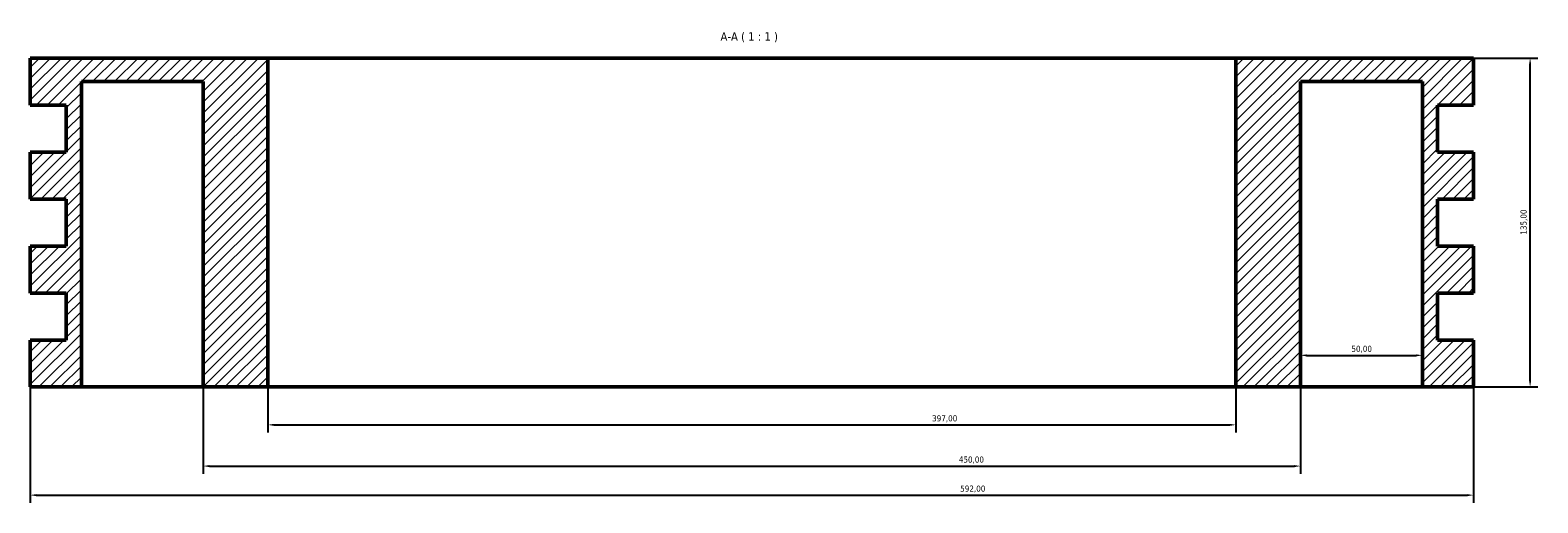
# Model space of a CAD drawing. Header units: millimetres. Extents: x -521 to 1970, y -573 to 1169.
# Tile 2 of 3: x 1286 to 1904, y 164 to 358. Entities that reach past the tile are written whole.
import ezdxf

# ---------------------------------------------------------------- set-up
doc = ezdxf.new("R2010")
doc.units = ezdxf.units.MM
for name, color, linetype, lineweight in [('Dimension (ISO)', 7, 'Continuous', 25), ('Hatch (ISO)', 7, 'Continuous', 18), ('Symbol (ISO)', 7, 'Continuous', 25), ('Visible (ISO)', 7, 'Continuous', 50)]:
    doc.layers.add(name, color=color, linetype=linetype, lineweight=lineweight)
doc.styles.add('Label Text (ISO)', font='tahoma.ttf')
doc.styles.add('Note Text (ISO)', font='tahoma.ttf')
doc.dimstyles.new('Default (ISO)', dxfattribs={"dimtxt": 2.5, "dimasz": 2.5, "dimexe": 3.175, "dimexo": 0, "dimgap": 0.762, "dimtad": 1, "dimrnd": 1e-08, "dimzin": 0, "dimtxsty": 'Note Text (ISO)', "dimcen": 0.09, "dimdle": 10, "dimclrd": 256, "dimclre": 256, "dimclrt": 232, "dimazin": 0, "dimtfac": 1.40208, "dimtmove": 0, "dimatfit": 3, "dimfxl": 1, "dimtolj": 1, "dimtzin": 0, "dimlwd": -1, "dimlwe": -1, "dimarcsym": 0})

# ---------------------------------------------------------------- blocks, each defined once
blk = doc.blocks.new('*D7')
at = {"layer": 'Defpoints', "color": 0, "transparency": 16777216}
for p in [(1286.03, 211.93), (1878.03, 211.93), (1878.03, 167.53)]:
    blk.add_point(p, dxfattribs=at)
at = {"layer": 'Dimension (ISO)', "transparency": 16777216}
for p, q in [((1286.03, 211.93), (1286.03, 164.35)), ((1878.03, 211.93), (1878.03, 164.35)), ((1288.53, 167.53), (1875.53, 167.53))]:
    blk.add_line(p, q, dxfattribs=at)
for points in [[(1288.53, 167.94), (1288.53, 167.11), (1286.03, 167.53)], [(1875.53, 167.94), (1875.53, 167.11), (1878.03, 167.53)]]:
    blk.add_solid(points, dxfattribs=at)
at = {"layer": 'Dimension (ISO)', "color": 232, "true_color": 0xca0064, "transparency": 16777216, "insert": (1667.49, 171.46), "char_height": 2.5, "attachment_point": 1, "style": 'Note Text (ISO)'}
blk.add_mtext('\\A1;592,00', dxfattribs=at)
blk = doc.blocks.new('*D8')
at = {"layer": 'Defpoints', "color": 0, "transparency": 16777216}
for p in [(1357.03, 211.93), (1807.03, 211.93), (1807.03, 179.46)]:
    blk.add_point(p, dxfattribs=at)
at = {"layer": 'Dimension (ISO)', "transparency": 16777216}
for p, q in [((1357.03, 211.93), (1357.03, 176.28)), ((1807.03, 211.93), (1807.03, 176.28)), ((1359.53, 179.46), (1804.53, 179.46))]:
    blk.add_line(p, q, dxfattribs=at)
for points in [[(1359.53, 179.87), (1359.53, 179.04), (1357.03, 179.46)], [(1804.53, 179.87), (1804.53, 179.04), (1807.03, 179.46)]]:
    blk.add_solid(points, dxfattribs=at)
at = {"layer": 'Dimension (ISO)', "color": 232, "true_color": 0xca0064, "transparency": 16777216, "insert": (1666.92, 183.39), "char_height": 2.5, "attachment_point": 1, "style": 'Note Text (ISO)'}
blk.add_mtext('\\A1;450,00', dxfattribs=at)
blk = doc.blocks.new('*D9')
at = {"layer": 'Defpoints', "color": 0, "transparency": 16777216}
for p in [(1383.53, 211.93), (1780.53, 211.93), (1780.53, 196.37)]:
    blk.add_point(p, dxfattribs=at)
at = {"layer": 'Dimension (ISO)', "transparency": 16777216}
for p, q in [((1383.53, 211.93), (1383.53, 193.2)), ((1780.53, 211.93), (1780.53, 193.2)), ((1386.03, 196.37), (1778.03, 196.37))]:
    blk.add_line(p, q, dxfattribs=at)
for points in [[(1386.03, 196.79), (1386.03, 195.96), (1383.53, 196.37)], [(1778.03, 196.79), (1778.03, 195.96), (1780.53, 196.37)]]:
    blk.add_solid(points, dxfattribs=at)
at = {"layer": 'Dimension (ISO)', "color": 232, "true_color": 0xca0064, "transparency": 16777216, "insert": (1655.97, 200.31), "char_height": 2.5, "attachment_point": 1, "style": 'Note Text (ISO)'}
blk.add_mtext('\\A1;397,00', dxfattribs=at)
blk = doc.blocks.new('*D10')
at = {"layer": 'Defpoints', "color": 0, "transparency": 16777216}
for p in [(1878.03, 346.93), (1901.23, 346.93), (1878.03, 211.93)]:
    blk.add_point(p, dxfattribs=at)
at = {"layer": 'Dimension (ISO)', "transparency": 16777216}
for p, q in [((1878.03, 346.93), (1904.41, 346.93)), ((1901.23, 214.43), (1901.23, 344.43)), ((1878.03, 211.93), (1904.41, 211.93))]:
    blk.add_line(p, q, dxfattribs=at)
for points in [[(1900.81, 344.43), (1901.65, 344.43), (1901.23, 346.93)], [(1900.81, 214.43), (1901.65, 214.43), (1901.23, 211.93)]]:
    blk.add_solid(points, dxfattribs=at)
at = {"layer": 'Dimension (ISO)', "color": 232, "true_color": 0xca0064, "transparency": 16777216, "insert": (1897.29, 274.47), "char_height": 2.5, "attachment_point": 1, "rotation": 90, "style": 'Note Text (ISO)'}
blk.add_mtext('\\A1;135,00', dxfattribs=at)
blk = doc.blocks.new('*D11')
at = {"layer": 'Defpoints', "color": 0, "transparency": 16777216}
for p in [(1807.03, 224.92), (1857.03, 224.92), (1857.03, 224.92)]:
    blk.add_point(p, dxfattribs=at)
at = {"layer": 'Dimension (ISO)', "transparency": 16777216}
blk.add_line((1809.53, 224.92), (1854.53, 224.92), dxfattribs=at)
for points in [[(1809.53, 225.33), (1809.53, 224.5), (1807.03, 224.92)], [(1854.53, 225.33), (1854.53, 224.5), (1857.03, 224.92)]]:
    blk.add_solid(points, dxfattribs=at)
at = {"layer": 'Dimension (ISO)', "color": 232, "true_color": 0xca0064, "transparency": 16777216, "insert": (1827.93, 228.85), "char_height": 2.5, "attachment_point": 1, "style": 'Note Text (ISO)'}
blk.add_mtext('\\A1;50,00', dxfattribs=at)

msp = doc.modelspace()

# ---------------------------------------------------------------- hatches: boundary and pattern name
at = {"layer": 'Hatch (ISO)'}
h = msp.add_hatch(dxfattribs=at)
h.set_pattern_fill('ANSI31', color=256, scale=25.4, style=0)
h.set_pattern_definition([(45, (0, 0), (-2.245064, 2.245064), [])])
h.paths.add_polyline_path([(1357.029, 211.927), (1383.529, 211.927), (1383.529, 346.927), (1286.029, 346.927), (1286.029, 327.642), (1300.829, 327.642), (1300.829, 308.356), (1286.029, 308.356), (1286.029, 289.07), (1300.829, 289.07), (1300.829, 269.785), (1286.029, 269.785), (1286.029, 250.499), (1300.829, 250.499), (1300.829, 231.213), (1286.029, 231.213), (1286.029, 211.927), (1307.029, 211.927), (1307.029, 337.285), (1357.029, 337.285)])
h.paths.add_polyline_path([(1780.529, 211.927), (1807.029, 211.927), (1807.029, 337.285), (1857.029, 337.285), (1857.029, 211.927), (1878.029, 211.927), (1878.029, 231.213), (1863.229, 231.213), (1863.229, 250.499), (1878.029, 250.499), (1878.029, 269.785), (1863.229, 269.785), (1863.229, 289.07), (1878.029, 289.07), (1878.029, 308.356), (1863.229, 308.356), (1863.229, 327.642), (1878.029, 327.642), (1878.029, 346.927), (1780.529, 346.927)])

# ---------------------------------------------------------------- linework, layer by layer
at = {"layer": 'Visible (ISO)'}
for p, q in [((1383.529, 346.927), (1286.029, 346.927)), ((1286.029, 346.927), (1286.029, 327.642)), ((1383.529, 211.927), (1383.529, 346.927)), ((1780.529, 346.927), (1383.529, 346.927)), ((1878.029, 346.927), (1780.529, 346.927)), ((1780.529, 346.927), (1780.529, 211.927)), ((1878.029, 327.642), (1878.029, 346.927)), ((1307.029, 211.927), (1307.029, 337.285)), ((1307.029, 337.285), (1357.029, 337.285)), ((1357.029, 337.285), (1357.029, 211.927)), ((1807.029, 211.927), (1807.029, 337.285)), ((1807.029, 337.285), (1857.029, 337.285)), ((1857.029, 337.285), (1857.029, 211.927)), ((1286.029, 327.642), (1300.829, 327.642)), ((1300.829, 327.642), (1300.829, 308.356)), ((1863.229, 308.356), (1863.229, 327.642)), ((1863.229, 327.642), (1878.029, 327.642)), ((1300.829, 308.356), (1286.029, 308.356)), ((1286.029, 308.356), (1286.029, 289.07)), ((1878.029, 308.356), (1863.229, 308.356)), ((1878.029, 289.07), (1878.029, 308.356)), ((1286.029, 289.07), (1300.829, 289.07)), ((1300.829, 289.07), (1300.829, 269.785)), ((1863.229, 269.785), (1863.229, 289.07)), ((1863.229, 289.07), (1878.029, 289.07)), ((1300.829, 269.785), (1286.029, 269.785)), ((1286.029, 269.785), (1286.029, 250.499)), ((1878.029, 269.785), (1863.229, 269.785)), ((1878.029, 250.499), (1878.029, 269.785)), ((1286.029, 250.499), (1300.829, 250.499)), ((1300.829, 250.499), (1300.829, 231.213)), ((1863.229, 231.213), (1863.229, 250.499)), ((1863.229, 250.499), (1878.029, 250.499)), ((1300.829, 231.213), (1286.029, 231.213)), ((1286.029, 231.213), (1286.029, 211.927)), ((1878.029, 231.213), (1863.229, 231.213)), ((1878.029, 211.927), (1878.029, 231.213)), ((1286.029, 211.927), (1307.029, 211.927)), ((1357.029, 211.927), (1307.029, 211.927)), ((1357.029, 211.927), (1383.529, 211.927)), ((1780.529, 211.927), (1383.529, 211.927)), ((1780.529, 211.927), (1807.029, 211.927)), ((1857.029, 211.927), (1807.029, 211.927)), ((1857.029, 211.927), (1878.029, 211.927))]:
    msp.add_line(p, q, dxfattribs=at)

# ---------------------------------------------------------------- texts
at = {"layer": 'Symbol (ISO)', "insert": (1569.166, 353.427), "char_height": 3.5, "attachment_point": 7, "style": 'Label Text (ISO)'}
msp.add_mtext('A-A ( 1 : 1 )', dxfattribs=at)

# ---------------------------------------------------------------- dimensions: what is measured, and where the dimension line sits
at = {"layer": 'Dimension (ISO)'}
for base, p1, p2, angle, picture, middle in [((1901.23, 346.927), (1878.029, 211.927), (1878.029, 346.927), 90, '*D10', (1901.23, 279.427)), ((1878.029, 167.527), (1286.029, 211.927), (1878.029, 211.927), 180, '*D7', (1672.529, 167.527)), ((1807.029, 179.455), (1357.029, 211.927), (1807.029, 211.927), 180, '*D8', (1672.029, 179.455))]:
    dim = msp.add_linear_dim(base=base, p1=p1, p2=p2, angle=angle, dimstyle='Default (ISO)', override={"dimdec": 2, "dimtp": 0, "dimtm": 0, "dimtdec": 2, "dimtofl": 0, "dimatfit": 1}, dxfattribs=at)
    dim.commit()
    dim.dimension.update_dxf_attribs({"geometry": picture, "text_midpoint": middle, "dimtype": 160})
for base, p1, p2, override, picture, middle in [((1857.029, 224.917), (1807.029, 224.917), (1857.029, 224.917), {"dimdec": 2, "dimse1": 1, "dimse2": 1, "dimtp": 0, "dimtm": 0, "dimtdec": 2, "dimtofl": 0, "dimatfit": 1}, '*D11', (1832.029, 224.917)), ((1780.529, 196.372), (1383.529, 211.927), (1780.529, 211.927), {"dimdec": 2, "dimtp": 0, "dimtm": 0, "dimtdec": 2, "dimtofl": 0, "dimatfit": 1}, '*D9', (1661.029, 196.372))]:
    dim = msp.add_linear_dim(base=base, p1=p1, p2=p2, dimstyle='Default (ISO)', override=override, dxfattribs=at)
    dim.commit()
    dim.dimension.update_dxf_attribs({"geometry": picture, "text_midpoint": middle, "dimtype": 160})

doc.saveas('drawing.dxf')
